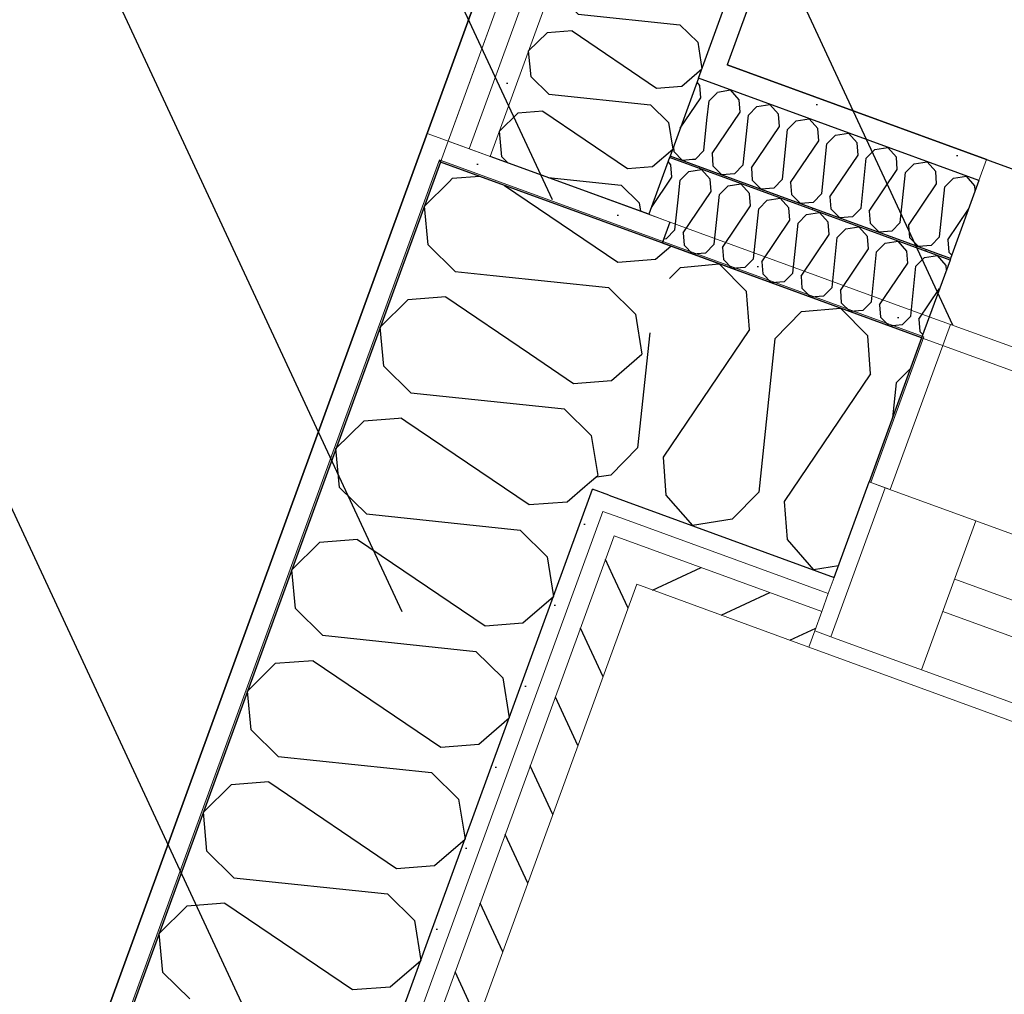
# Model space of a CAD drawing. Header units: millimetres. Extents: x 112481703 to 112588235, y 1264638581 to 1264713486.
# Tile 253 of 256: x 112576162 to 112576734, y 1264670491 to 1264671057. Entities that reach past the tile are written whole.
import ezdxf
from ezdxf.enums import TextEntityAlignment as Align

# ---------------------------------------------------------------- set-up
doc = ezdxf.new("R2010")
doc.units = ezdxf.units.MM
doc.header["$LTSCALE"] = 0.5
doc.header["$MEASUREMENT"] = 0
doc.linetypes.add('PLINE', pattern=[0])
for name, color, linetype, lineweight in [('234- Vinduer_ dører_ porter', 7, 'Continuous', 0), ('235- Utvendig kledning og overflate', 7, 'Continuous', 0), ('236- Innvendig kledning og overflate', 7, 'Continuous', 0), ('262- Taktekking', 7, 'Continuous', 0)]:
    doc.layers.add(name, color=color, linetype=linetype, lineweight=lineweight)
for name, color, linetype in [('862- M___Nettoareal', 7, 'Continuous'), ('862- M___Nettoareal (1-100)', 7, 'Continuous'), ('862- M___Nettoareal(Polylinje)', 7, 'Continuous'), ('LA_farge_dekke_asfalt2', 7, 'Continuous'), ('Yttervegger.A225', 7, 'Continuous'), ('Yttervegger.A225 (Skravur)', 7, 'Continuous')]:
    doc.layers.add(name, color=color, linetype=linetype)
doc.styles.add('GENERATED_STYLE_1', font='arial.ttf')
pattern_1 = [(114.95599, (112557650, 1264717795), (27.198964, 12.65766), [])]
pattern_2 = [(249.956, (112557650, 1264717795), (-81.357, 29.68231), [0, -50]), (249.956, (112557682.11, 1264717756.67), (-81.357, 29.68231), [0, -50])]
pattern_3 = [(249.95599, (112557650, 1264717795), (-65.76007, 23.99193), [])]

# ---------------------------------------------------------------- blocks, each defined once
blk = doc.blocks.new('Telefonsentral_6_3', base_point=(112578513.78, 1264671831.22))
at = {"layer": '862- M___Nettoareal(Polylinje)', "linetype": 'PLINE', "flags": 128}
blk.add_lwpolyline([(112576572.87, 1264671030.54), (112579644.84, 1264669909.76), (112580667.32, 1264672712.29), (112577596.28, 1264673832.72), (112577355.98, 1264673174.09), (112577355.04, 1264673174.43)], close=True, dxfattribs=at)
blk = doc.blocks.new('Sluse_10_10', base_point=(112575439.19, 1264670729.65))
at = {"layer": '862- M___Nettoareal(Polylinje)', "linetype": 'PLINE', "flags": 128}
blk.add_lwpolyline([(112574090.3, 1264670552.17), (112575986.29, 1264669860.43), (112576515.83, 1264671311.85), (112574619.83, 1264672003.59)], close=True, dxfattribs=at)
blk = doc.blocks.new('*X128', base_point=(112557650, 1264717795))
at = {"layer": 'Yttervegger.A225 (Skravur)', "linetype": 'PLINE'}
for p, q in [((112576413.27, 1264670964.59), (112576411.66, 1264670963)), ((112576429.3, 1264670965.83), (112576413.27, 1264670964.59)), ((112576443.65, 1264670960.59), (112576509.35, 1264670916.14)), ((112576531.31, 1264670917.84), (112576540.08, 1264670925.41)), ((112576509.35, 1264670916.14), (112576531.31, 1264670917.84)), ((112576437.06, 1264670908.41), (112576503.96, 1264670901.37)), ((112576503.96, 1264670901.37), (112576519.67, 1264670885.93)), ((112576519.67, 1264670885.93), (112576523.38, 1264670862.81)), ((112576458.15, 1264670863.09), (112576483.69, 1264670845.81)), ((112576505.65, 1264670847.51), (112576523.38, 1264670862.81)), ((112576483.69, 1264670845.81), (112576505.65, 1264670847.51)), ((112576472.8, 1264670831.61), (112576478.3, 1264670831.04)), ((112576478.3, 1264670831.04), (112576494.01, 1264670815.59)), ((112576494.01, 1264670815.59), (112576497.72, 1264670792.47)), ((112576492.94, 1264670788.35), (112576497.72, 1264670792.47))]:
    blk.add_line(p, q, dxfattribs=at)
blk = doc.blocks.new('*X130', base_point=(112557650, 1264717795))
at = {"layer": 'Yttervegger.A225 (Skravur)', "linetype": 'PLINE'}
for p, q in [((112576361.95, 1264670823.93), (112576345.85, 1264670808.03)), ((112576382.15, 1264670825.49), (112576361.95, 1264670823.93)), ((112576386.41, 1264670823.94), (112576458.03, 1264670775.48)), ((112576347.93, 1264670785.51), (112576345.85, 1264670808.03)), ((112576363.64, 1264670770.07), (112576347.93, 1264670785.51)), ((112576479.99, 1264670777.18), (112576490.27, 1264670786.04)), ((112576458.03, 1264670775.48), (112576479.99, 1264670777.18)), ((112576363.64, 1264670770.07), (112576452.64, 1264670760.7)), ((112576452.64, 1264670760.7), (112576468.35, 1264670745.26)), ((112576336.29, 1264670753.59), (112576320.19, 1264670737.7)), ((112576358.25, 1264670755.29), (112576336.29, 1264670753.59)), ((112576358.25, 1264670755.29), (112576432.37, 1264670705.15)), ((112576468.35, 1264670745.26), (112576472.06, 1264670722.14)), ((112576322.27, 1264670715.18), (112576320.19, 1264670737.7)), ((112576454.33, 1264670706.85), (112576472.06, 1264670722.14)), ((112576337.98, 1264670699.74), (112576322.27, 1264670715.18)), ((112576432.37, 1264670705.15), (112576454.33, 1264670706.85)), ((112576337.98, 1264670699.74), (112576426.98, 1264670690.37)), ((112576426.98, 1264670690.37), (112576442.69, 1264670674.93)), ((112576332.59, 1264670684.96), (112576310.63, 1264670683.26)), ((112576332.59, 1264670684.96), (112576406.71, 1264670634.81)), ((112576310.63, 1264670683.26), (112576294.53, 1264670667.37)), ((112576442.69, 1264670674.93), (112576446.4, 1264670651.81)), ((112576296.61, 1264670644.85), (112576294.53, 1264670667.37)), ((112576428.67, 1264670636.51), (112576446.4, 1264670651.81)), ((112576312.32, 1264670629.4), (112576296.61, 1264670644.85)), ((112576406.71, 1264670634.81), (112576428.67, 1264670636.51)), ((112576312.32, 1264670629.4), (112576401.32, 1264670620.04)), ((112576401.32, 1264670620.04), (112576417.03, 1264670604.6)), ((112576284.97, 1264670612.93), (112576268.87, 1264670597.04)), ((112576306.93, 1264670614.63), (112576284.97, 1264670612.93)), ((112576306.93, 1264670614.63), (112576381.05, 1264670564.48)), ((112576417.03, 1264670604.6), (112576420.74, 1264670581.48)), ((112576270.95, 1264670574.51), (112576268.87, 1264670597.04)), ((112576403.01, 1264670566.18), (112576420.74, 1264670581.48)), ((112576286.66, 1264670559.07), (112576270.95, 1264670574.51)), ((112576381.05, 1264670564.48), (112576403.01, 1264670566.18)), ((112576286.66, 1264670559.07), (112576375.66, 1264670549.71)), ((112576375.66, 1264670549.71), (112576391.37, 1264670534.26)), ((112576259.31, 1264670542.6), (112576243.21, 1264670526.7)), ((112576281.27, 1264670544.29), (112576259.31, 1264670542.6)), ((112576281.27, 1264670544.29), (112576355.39, 1264670494.15)), ((112576391.37, 1264670534.26), (112576395.08, 1264670511.14)), ((112576245.29, 1264670504.18), (112576243.21, 1264670526.7)), ((112576377.35, 1264670495.85), (112576395.08, 1264670511.14)), ((112576261, 1264670488.74), (112576245.29, 1264670504.18)), ((112576355.39, 1264670494.15), (112576377.35, 1264670495.85))]:
    blk.add_line(p, q, dxfattribs=at)
blk = doc.blocks.new('*X132', base_point=(112557650, 1264717795))
at = {"layer": 'Yttervegger.A225 (Skravur)', "linetype": 'PLINE'}
for p, q in [((112576411.66, 1264670963), (112576397.17, 1264670948.7)), ((112576399.26, 1264670926.18), (112576397.17, 1264670948.7)), ((112576414.96, 1264670910.73), (112576399.26, 1264670926.18)), ((112576414.96, 1264670910.73), (112576437.06, 1264670908.41)), ((112576409.57, 1264670895.96), (112576387.61, 1264670894.26)), ((112576409.57, 1264670895.96), (112576458.15, 1264670863.09)), ((112576387.61, 1264670894.26), (112576371.51, 1264670878.37)), ((112576373.6, 1264670855.84), (112576371.51, 1264670878.37)), ((112576389.3, 1264670840.4), (112576373.6, 1264670855.84)), ((112576389.3, 1264670840.4), (112576472.8, 1264670831.61)), ((112576383.91, 1264670825.62), (112576382.15, 1264670825.49)), ((112576383.91, 1264670825.62), (112576386.41, 1264670823.94)), ((112576490.27, 1264670786.04), (112576492.94, 1264670788.35))]:
    blk.add_line(p, q, dxfattribs=at)
blk = doc.blocks.new('*X135', base_point=(112557650, 1264717795))
at = {"layer": 'Yttervegger.A225 (Skravur)', "linetype": 'PLINE'}
for p, q in [((112576539.38, 1264670906.67), (112576545.68, 1264670913.07)), ((112576545.68, 1264670913.07), (112576568.2, 1264670915.15)), ((112576584.09, 1264670899.06), (112576568.2, 1264670915.15)), ((112576585.79, 1264670877.1), (112576584.09, 1264670899.06)), ((112576616.01, 1264670887.41), (112576638.53, 1264670889.49)), ((112576654.42, 1264670873.4), (112576638.53, 1264670889.49)), ((112576600.57, 1264670871.7), (112576616.01, 1264670887.41)), ((112576527.9, 1264670875.2), (112576520.87, 1264670808.37)), ((112576585.79, 1264670877.1), (112576535.64, 1264670802.98)), ((112576656.12, 1264670851.44), (112576654.42, 1264670873.4)), ((112576600.57, 1264670871.7), (112576591.2, 1264670782.71)), ((112576656.12, 1264670851.44), (112576605.98, 1264670777.32)), ((112576670.9, 1264670846.04), (112576679.24, 1264670854.53)), ((112576670.9, 1264670846.04), (112576668.77, 1264670825.83)), ((112576520.87, 1264670808.37), (112576505.42, 1264670792.66)), ((112576535.64, 1264670802.98), (112576537.34, 1264670781.01)), ((112576505.42, 1264670792.66), (112576497.31, 1264670791.36)), ((112576537.34, 1264670781.01), (112576552.64, 1264670763.29)), ((112576591.2, 1264670782.71), (112576575.76, 1264670767)), ((112576605.98, 1264670777.32), (112576607.68, 1264670755.35)), ((112576575.76, 1264670767), (112576552.64, 1264670763.29)), ((112576607.68, 1264670755.35), (112576622.97, 1264670737.63)), ((112576637.44, 1264670739.95), (112576622.97, 1264670737.63))]:
    blk.add_line(p, q, dxfattribs=at)
blk = doc.blocks.new('Vindu[7]', base_point=(112557650, 1264717795))
at = {"layer": '234- Vinduer_ dører_ porter', "linetype": 'PLINE'}
for p, q in [((112576690.17, 1264670884.49), (112576702.38, 1264670880.04)), ((112576667.42, 1264670784.21), (112576702.38, 1264670880.04)), ((112577983.77, 1264670412.54), (112576702.38, 1264670880.04)), ((112576634.99, 1264670733.24), (112576655.21, 1264670788.67)), ((112576634.99, 1264670733.24), (112576655.21, 1264670788.67)), ((112576655.21, 1264670788.67), (112576664.61, 1264670785.24)), ((112576664.61, 1264670785.24), (112576633.07, 1264670698.81)), ((112576664.61, 1264670785.24), (112576717.21, 1264670766.05)), ((112576717.21, 1264670766.05), (112576685.68, 1264670679.62)), ((112576717.21, 1264670766.05), (112577899.02, 1264670334.88)), ((112576631.56, 1264670723.85), (112576634.99, 1264670733.24)), ((112576631.56, 1264670723.85), (112576634.99, 1264670733.24)), ((112576704.88, 1264670732.23), (112577886.68, 1264670301.06)), ((112576627.79, 1264670713.52), (112576631.56, 1264670723.85)), ((112576627.79, 1264670713.52), (112576631.56, 1264670723.85)), ((112576623.68, 1264670702.24), (112576627.79, 1264670713.52)), ((112576623.68, 1264670702.24), (112576627.79, 1264670713.52)), ((112577879.82, 1264670282.27), (112576698.02, 1264670713.44)), ((112576620.25, 1264670692.85), (112576623.68, 1264670702.24)), ((112576633.07, 1264670698.81), (112576623.68, 1264670702.24)), ((112576685.68, 1264670679.62), (112576633.07, 1264670698.81)), ((112577926.06, 1264670216.44), (112576620.25, 1264670692.85)), ((112577867.48, 1264670248.45), (112576685.68, 1264670679.62))]:
    blk.add_line(p, q, dxfattribs=at)
blk = doc.blocks.new('*X433', base_point=(112557650, 1264717795))
at = {"layer": 'Yttervegger.A225 (Skravur)', "linetype": 'PLINE'}
for p, q in [((112576616.75, 1264671463.87), (112576610.58, 1264671457.78)), ((112576611.96, 1264671442.86), (112576610.58, 1264671457.78)), ((112576622.36, 1264671432.64), (112576611.96, 1264671442.86)), ((112576675.89, 1264671442.29), (112576684.86, 1264671436.22)), ((112576622.36, 1264671432.64), (112576681.29, 1264671426.44)), ((112576684.86, 1264671436.22), (112576691.19, 1264671436.71)), ((112576681.29, 1264671426.44), (112576691.69, 1264671416.21)), ((112576604.25, 1264671421.73), (112576593.59, 1264671411.21)), ((112576618.79, 1264671422.85), (112576604.25, 1264671421.73)), ((112576618.79, 1264671422.85), (112576667.87, 1264671389.65)), ((112576691.69, 1264671416.21), (112576694.15, 1264671400.9)), ((112576594.97, 1264671396.29), (112576593.59, 1264671411.21)), ((112576682.41, 1264671390.77), (112576694.15, 1264671400.9)), ((112576605.37, 1264671386.07), (112576594.97, 1264671396.29)), ((112576667.87, 1264671389.65), (112576682.41, 1264671390.77)), ((112576605.37, 1264671386.07), (112576664.3, 1264671379.86)), ((112576587.26, 1264671375.16), (112576576.6, 1264671364.63)), ((112576601.8, 1264671376.28), (112576587.26, 1264671375.16)), ((112576601.8, 1264671376.28), (112576650.88, 1264671343.08)), ((112576664.3, 1264671379.86), (112576674.7, 1264671369.64)), ((112576674.7, 1264671369.64), (112576677.16, 1264671354.33)), ((112576577.98, 1264671349.72), (112576576.6, 1264671364.63)), ((112576665.42, 1264671344.2), (112576677.16, 1264671354.33)), ((112576588.38, 1264671339.5), (112576577.98, 1264671349.72)), ((112576650.88, 1264671343.08), (112576665.42, 1264671344.2)), ((112576588.38, 1264671339.5), (112576647.31, 1264671333.29)), ((112576584.81, 1264671329.71), (112576570.27, 1264671328.59)), ((112576584.81, 1264671329.71), (112576633.89, 1264671296.51)), ((112576647.31, 1264671333.29), (112576657.71, 1264671323.07)), ((112576570.27, 1264671328.59), (112576559.61, 1264671318.06)), ((112576560.99, 1264671303.15), (112576559.61, 1264671318.06)), ((112576657.71, 1264671323.07), (112576660.17, 1264671307.76)), ((112576648.43, 1264671297.63), (112576660.17, 1264671307.76)), ((112576571.39, 1264671292.92), (112576560.99, 1264671303.15)), ((112576633.89, 1264671296.51), (112576648.43, 1264671297.63)), ((112576571.39, 1264671292.92), (112576630.32, 1264671286.72)), ((112576630.32, 1264671286.72), (112576640.72, 1264671276.5)), ((112576553.28, 1264671282.01), (112576542.62, 1264671271.49)), ((112576567.82, 1264671283.14), (112576553.28, 1264671282.01)), ((112576567.82, 1264671283.14), (112576616.9, 1264671249.93)), ((112576640.72, 1264671276.5), (112576643.18, 1264671261.19)), ((112576544, 1264671256.58), (112576542.62, 1264671271.49)), ((112576631.44, 1264671251.06), (112576643.18, 1264671261.19)), ((112576554.4, 1264671246.35), (112576544, 1264671256.58)), ((112576616.9, 1264671249.93), (112576631.44, 1264671251.06)), ((112576554.4, 1264671246.35), (112576613.33, 1264671240.15)), ((112576613.33, 1264671240.15), (112576623.73, 1264671229.92)), ((112576536.28, 1264671235.44), (112576525.63, 1264671224.92)), ((112576550.83, 1264671236.57), (112576536.28, 1264671235.44)), ((112576550.83, 1264671236.57), (112576599.91, 1264671203.36)), ((112576623.73, 1264671229.92), (112576626.19, 1264671214.62)), ((112576527, 1264671210.01), (112576525.63, 1264671224.92)), ((112576537.41, 1264671199.78), (112576527, 1264671210.01)), ((112576614.45, 1264671204.49), (112576626.19, 1264671214.62)), ((112576599.91, 1264671203.36), (112576614.45, 1264671204.49)), ((112576537.41, 1264671199.78), (112576596.34, 1264671193.58)), ((112576596.34, 1264671193.58), (112576606.74, 1264671183.35)), ((112576519.29, 1264671188.87), (112576508.63, 1264671178.35)), ((112576533.84, 1264671190), (112576519.29, 1264671188.87)), ((112576533.84, 1264671190), (112576582.91, 1264671156.79)), ((112576606.74, 1264671183.35), (112576609.19, 1264671168.05)), ((112576510.01, 1264671163.43), (112576508.63, 1264671178.35)), ((112576520.41, 1264671153.21), (112576510.01, 1264671163.43)), ((112576597.46, 1264671157.92), (112576609.19, 1264671168.05)), ((112576582.91, 1264671156.79), (112576597.46, 1264671157.92)), ((112576520.41, 1264671153.21), (112576579.34, 1264671147.01)), ((112576579.34, 1264671147.01), (112576589.75, 1264671136.78)), ((112576502.3, 1264671142.3), (112576491.64, 1264671131.78)), ((112576516.84, 1264671143.42), (112576502.3, 1264671142.3)), ((112576516.84, 1264671143.42), (112576565.92, 1264671110.22)), ((112576589.75, 1264671136.78), (112576592.2, 1264671121.47)), ((112576493.02, 1264671116.86), (112576491.64, 1264671131.78)), ((112576580.47, 1264671111.35), (112576592.2, 1264671121.47)), ((112576503.42, 1264671106.64), (112576493.02, 1264671116.86)), ((112576503.42, 1264671106.64), (112576562.35, 1264671100.44)), ((112576565.92, 1264671110.22), (112576580.47, 1264671111.35)), ((112576485.31, 1264671095.73), (112576474.65, 1264671085.21)), ((112576499.85, 1264671096.85), (112576485.31, 1264671095.73)), ((112576499.85, 1264671096.85), (112576548.93, 1264671063.65)), ((112576562.35, 1264671100.44), (112576572.75, 1264671090.21)), ((112576572.75, 1264671090.21), (112576575.21, 1264671074.9)), ((112576476.03, 1264671070.29), (112576474.65, 1264671085.21)), ((112576563.47, 1264671064.77), (112576575.21, 1264671074.9)), ((112576486.43, 1264671060.07), (112576476.03, 1264671070.29)), ((112576548.93, 1264671063.65), (112576563.47, 1264671064.77)), ((112576486.43, 1264671060.07), (112576545.36, 1264671053.86)), ((112576468.32, 1264671049.16), (112576457.66, 1264671038.63)), ((112576482.86, 1264671050.28), (112576468.32, 1264671049.16)), ((112576482.86, 1264671050.28), (112576531.94, 1264671017.08)), ((112576545.36, 1264671053.86), (112576555.76, 1264671043.64)), ((112576555.76, 1264671043.64), (112576558.22, 1264671028.33)), ((112576459.04, 1264671023.72), (112576457.66, 1264671038.63)), ((112576546.48, 1264671018.2), (112576558.22, 1264671028.33)), ((112576469.44, 1264671013.49), (112576459.04, 1264671023.72)), ((112576531.94, 1264671017.08), (112576546.48, 1264671018.2)), ((112576469.44, 1264671013.49), (112576528.37, 1264671007.29)), ((112576465.87, 1264671003.71), (112576451.33, 1264671002.58)), ((112576465.87, 1264671003.71), (112576514.95, 1264670970.51)), ((112576528.37, 1264671007.29), (112576538.77, 1264670997.07)), ((112576451.33, 1264671002.58), (112576440.67, 1264670992.06)), ((112576442.05, 1264670977.15), (112576440.67, 1264670992.06)), ((112576538.77, 1264670997.07), (112576541.23, 1264670981.76)), ((112576529.49, 1264670971.63), (112576541.23, 1264670981.76)), ((112576445.5, 1264670973.76), (112576442.05, 1264670977.15)), ((112576514.95, 1264670970.51), (112576529.49, 1264670971.63)), ((112576469.01, 1264670965.18), (112576511.38, 1264670960.72)), ((112576511.38, 1264670960.72), (112576521.78, 1264670950.5)), ((112576521.78, 1264670950.5), (112576522.56, 1264670945.64))]:
    blk.add_line(p, q, dxfattribs=at)
blk = doc.blocks.new('*X488', base_point=(112557650, 1264717795))
at = {"layer": 'Yttervegger.A225 (Skravur)', "linetype": 'PLINE'}
for p, q in [((112576540.19, 1264670972.53), (112576538.55, 1264670974.42)), ((112576540.74, 1264670965.41), (112576540.19, 1264670972.53)), ((112576528.85, 1264670947.84), (112576540.74, 1264670965.41)), ((112576544.34, 1264670952.36), (112576545.53, 1264670963.66)), ((112576545.53, 1264670963.66), (112576550.19, 1264670968.4))]:
    blk.add_line(p, q, dxfattribs=at)
blk = doc.blocks.new('*X489', base_point=(112557650, 1264717795))
at = {"layer": 'Yttervegger.A225 (Skravur)', "linetype": 'PLINE'}
for p, q in [((112576556.98, 1264671018.56), (112576555.35, 1264671020.46)), ((112576557.53, 1264671011.44), (112576556.98, 1264671018.56)), ((112576545.65, 1264670993.87), (112576557.53, 1264671011.44)), ((112576561.14, 1264670998.4), (112576562.33, 1264671009.69)), ((112576562.33, 1264671009.69), (112576566.99, 1264671014.43)), ((112576541.62, 1264670982.84), (112576541.82, 1264670980.28)), ((112576541.82, 1264670980.28), (112576546.98, 1264670975.06)), ((112576552.82, 1264670975.6), (112576546.98, 1264670975.06))]:
    blk.add_line(p, q, dxfattribs=at)
blk = doc.blocks.new('*X492', base_point=(112557650, 1264717795))
at = {"layer": 'Yttervegger.A225 (Skravur)', "linetype": 'PLINE'}
for p, q in [((112576566.99, 1264671014.43), (112576567.33, 1264671014.78)), ((112576567.33, 1264671014.78), (112576574.83, 1264671015.99)), ((112576579.79, 1264671010.24), (112576574.83, 1264671015.99)), ((112576580.34, 1264671003.12), (112576579.79, 1264671010.24)), ((112576585.14, 1264671001.37), (112576590.14, 1264671006.46)), ((112576590.14, 1264671006.46), (112576597.64, 1264671007.67)), ((112576602.6, 1264671001.92), (112576597.64, 1264671007.67)), ((112576559.29, 1264670980.83), (112576561.14, 1264670998.4)), ((112576564.08, 1264670979.08), (112576580.34, 1264671003.12)), ((112576582.1, 1264670972.5), (112576585.14, 1264671001.37)), ((112576603.15, 1264670994.79), (112576602.6, 1264671001.92)), ((112576607.95, 1264670993.05), (112576612.96, 1264670998.14)), ((112576612.96, 1264670998.14), (112576620.45, 1264670999.34)), ((112576625.41, 1264670993.59), (112576620.45, 1264670999.34)), ((112576586.89, 1264670970.76), (112576603.15, 1264670994.79)), ((112576604.91, 1264670964.18), (112576607.95, 1264670993.05)), ((112576625.97, 1264670986.47), (112576625.41, 1264670993.59)), ((112576609.7, 1264670962.43), (112576625.97, 1264670986.47)), ((112576630.76, 1264670984.72), (112576635.77, 1264670989.82)), ((112576635.77, 1264670989.82), (112576643.26, 1264670991.02)), ((112576648.22, 1264670985.27), (112576643.26, 1264670991.02)), ((112576559.29, 1264670980.83), (112576554.28, 1264670975.73)), ((112576627.72, 1264670955.86), (112576630.76, 1264670984.72)), ((112576648.78, 1264670978.15), (112576648.22, 1264670985.27)), ((112576653.57, 1264670976.4), (112576658.58, 1264670981.5)), ((112576658.58, 1264670981.5), (112576666.07, 1264670982.7)), ((112576671.04, 1264670976.95), (112576666.07, 1264670982.7)), ((112576554.28, 1264670975.73), (112576552.82, 1264670975.6)), ((112576564.08, 1264670979.08), (112576564.63, 1264670971.95)), ((112576632.51, 1264670954.11), (112576648.78, 1264670978.15)), ((112576650.53, 1264670947.54), (112576653.57, 1264670976.4)), ((112576671.59, 1264670969.83), (112576671.04, 1264670976.95)), ((112576564.63, 1264670971.95), (112576569.79, 1264670966.73)), ((112576582.1, 1264670972.5), (112576577.09, 1264670967.41)), ((112576586.89, 1264670970.76), (112576587.44, 1264670963.63)), ((112576655.32, 1264670945.79), (112576671.59, 1264670969.83)), ((112576676.38, 1264670968.08), (112576681.39, 1264670973.17)), ((112576681.39, 1264670973.17), (112576688.88, 1264670974.38)), ((112576693.85, 1264670968.63), (112576688.88, 1264670974.38)), ((112576577.09, 1264670967.41), (112576569.79, 1264670966.73)), ((112576587.44, 1264670963.63), (112576592.6, 1264670958.41)), ((112576604.91, 1264670964.18), (112576599.9, 1264670959.09)), ((112576673.34, 1264670939.21), (112576676.38, 1264670968.08)), ((112576694.4, 1264670961.51), (112576693.85, 1264670968.63)), ((112576699.19, 1264670959.76), (112576704.2, 1264670964.85)), ((112576704.2, 1264670964.85), (112576711.7, 1264670966.05)), ((112576716.66, 1264670960.31), (112576711.7, 1264670966.05)), ((112576599.9, 1264670959.09), (112576592.6, 1264670958.41)), ((112576609.7, 1264670962.43), (112576610.25, 1264670955.31)), ((112576678.13, 1264670937.47), (112576694.4, 1264670961.51)), ((112576696.15, 1264670930.89), (112576699.19, 1264670959.76)), ((112576716.86, 1264670957.65), (112576716.66, 1264670960.31)), ((112576610.25, 1264670955.31), (112576615.41, 1264670950.09)), ((112576627.72, 1264670955.86), (112576622.71, 1264670950.77)), ((112576632.51, 1264670954.11), (112576633.06, 1264670946.99)), ((112576622.71, 1264670950.77), (112576615.41, 1264670950.09)), ((112576633.06, 1264670946.99), (112576638.22, 1264670941.77)), ((112576650.53, 1264670947.54), (112576645.52, 1264670942.44)), ((112576700.94, 1264670929.14), (112576712.92, 1264670946.85)), ((112576645.52, 1264670942.44), (112576638.22, 1264670941.77)), ((112576655.32, 1264670945.79), (112576655.87, 1264670938.67)), ((112576655.87, 1264670938.67), (112576661.03, 1264670933.45)), ((112576673.34, 1264670939.21), (112576668.33, 1264670934.12)), ((112576678.13, 1264670937.47), (112576678.68, 1264670930.34)), ((112576668.33, 1264670934.12), (112576661.03, 1264670933.45)), ((112576678.68, 1264670930.34), (112576683.84, 1264670925.12)), ((112576696.15, 1264670930.89), (112576691.14, 1264670925.8)), ((112576700.94, 1264670929.14), (112576701.5, 1264670922.02)), ((112576691.14, 1264670925.8), (112576683.84, 1264670925.12)), ((112576701.5, 1264670922.02), (112576703.23, 1264670920.27))]:
    blk.add_line(p, q, dxfattribs=at)
blk = doc.blocks.new('*X493', base_point=(112557650, 1264717795))
at = {"layer": 'Yttervegger.A225 (Skravur)', "linetype": 'PLINE'}
for p, q in [((112576550.54, 1264670968.75), (112576558.04, 1264670969.96)), ((112576563, 1264670964.21), (112576558.04, 1264670969.96)), ((112576550.19, 1264670968.4), (112576550.54, 1264670968.75)), ((112576563.55, 1264670957.08), (112576563, 1264670964.21)), ((112576568.34, 1264670955.34), (112576573.35, 1264670960.43)), ((112576573.35, 1264670960.43), (112576580.85, 1264670961.63)), ((112576585.81, 1264670955.88), (112576580.85, 1264670961.63)), ((112576542.49, 1264670934.79), (112576544.34, 1264670952.36)), ((112576547.29, 1264670933.05), (112576563.55, 1264670957.08)), ((112576565.3, 1264670926.47), (112576568.34, 1264670955.34)), ((112576586.36, 1264670948.76), (112576585.81, 1264670955.88)), ((112576591.15, 1264670947.01), (112576596.16, 1264670952.11)), ((112576596.16, 1264670952.11), (112576603.66, 1264670953.31)), ((112576608.62, 1264670947.56), (112576603.66, 1264670953.31)), ((112576570.1, 1264670924.72), (112576586.36, 1264670948.76)), ((112576588.12, 1264670918.15), (112576591.15, 1264670947.01)), ((112576609.17, 1264670940.44), (112576608.62, 1264670947.56)), ((112576613.96, 1264670938.69), (112576618.97, 1264670943.79)), ((112576618.97, 1264670943.79), (112576626.47, 1264670944.99)), ((112576631.43, 1264670939.24), (112576626.47, 1264670944.99)), ((112576542.49, 1264670934.79), (112576537.49, 1264670929.7)), ((112576592.91, 1264670916.4), (112576609.17, 1264670940.44)), ((112576610.93, 1264670909.83), (112576613.96, 1264670938.69)), ((112576631.98, 1264670932.12), (112576631.43, 1264670939.24)), ((112576636.77, 1264670930.37), (112576641.78, 1264670935.46)), ((112576641.78, 1264670935.46), (112576649.28, 1264670936.67)), ((112576654.24, 1264670930.92), (112576649.28, 1264670936.67)), ((112576537.49, 1264670929.7), (112576536.03, 1264670929.56)), ((112576547.29, 1264670933.05), (112576547.84, 1264670925.92)), ((112576615.72, 1264670908.08), (112576631.98, 1264670932.12)), ((112576633.74, 1264670901.5), (112576636.77, 1264670930.37)), ((112576654.79, 1264670923.8), (112576654.24, 1264670930.92)), ((112576547.84, 1264670925.92), (112576552.99, 1264670920.7)), ((112576565.3, 1264670926.47), (112576560.3, 1264670921.38)), ((112576570.1, 1264670924.72), (112576570.65, 1264670917.6)), ((112576638.53, 1264670899.76), (112576654.79, 1264670923.8)), ((112576659.58, 1264670922.05), (112576664.59, 1264670927.14)), ((112576664.59, 1264670927.14), (112576672.09, 1264670928.34)), ((112576677.05, 1264670922.6), (112576672.09, 1264670928.34)), ((112576560.3, 1264670921.38), (112576552.99, 1264670920.7)), ((112576588.12, 1264670918.15), (112576583.11, 1264670913.06)), ((112576656.55, 1264670893.18), (112576659.58, 1264670922.05)), ((112576677.6, 1264670915.47), (112576677.05, 1264670922.6)), ((112576682.39, 1264670913.72), (112576687.4, 1264670918.82)), ((112576687.4, 1264670918.82), (112576694.9, 1264670920.02)), ((112576699.86, 1264670914.27), (112576694.9, 1264670920.02)), ((112576570.65, 1264670917.6), (112576575.8, 1264670912.38)), ((112576583.11, 1264670913.06), (112576575.8, 1264670912.38)), ((112576592.91, 1264670916.4), (112576593.46, 1264670909.28)), ((112576661.34, 1264670891.43), (112576677.6, 1264670915.47)), ((112576679.36, 1264670884.86), (112576682.39, 1264670913.72)), ((112576700.07, 1264670911.61), (112576699.86, 1264670914.27)), ((112576593.46, 1264670909.28), (112576598.61, 1264670904.06)), ((112576610.93, 1264670909.83), (112576605.92, 1264670904.73)), ((112576615.72, 1264670908.08), (112576616.27, 1264670900.96)), ((112576605.92, 1264670904.73), (112576598.61, 1264670904.06)), ((112576616.27, 1264670900.96), (112576621.42, 1264670895.74)), ((112576633.74, 1264670901.5), (112576628.73, 1264670896.41)), ((112576684.15, 1264670883.11), (112576696.13, 1264670900.82)), ((112576628.73, 1264670896.41), (112576621.42, 1264670895.74)), ((112576638.53, 1264670899.76), (112576639.08, 1264670892.63)), ((112576639.08, 1264670892.63), (112576644.23, 1264670887.41)), ((112576656.55, 1264670893.18), (112576651.54, 1264670888.09)), ((112576661.34, 1264670891.43), (112576661.89, 1264670884.31)), ((112576651.54, 1264670888.09), (112576644.23, 1264670887.41)), ((112576661.89, 1264670884.31), (112576667.04, 1264670879.09)), ((112576679.36, 1264670884.86), (112576674.35, 1264670879.77)), ((112576674.35, 1264670879.77), (112576667.04, 1264670879.09)), ((112576684.15, 1264670883.11), (112576684.7, 1264670875.99)), ((112576684.7, 1264670875.99), (112576686.43, 1264670874.24))]:
    blk.add_line(p, q, dxfattribs=at)
blk = doc.blocks.new('Simple Window Opening[36]', base_point=(112557650, 1264717795))
at = {"layer": '234- Vinduer_ dører_ porter', "linetype": 'PLINE'}
for p, q in [((112576723.42, 1264670975.62), (112576718.96, 1264670963.4)), ((112578029.23, 1264670499.2), (112576723.42, 1264670975.62)), ((112576718.96, 1264670963.4), (112576702.51, 1264670918.31)), ((112576702.51, 1264670918.31), (112576702.17, 1264670917.37)), ((112576702.17, 1264670917.37), (112576685.72, 1264670872.28)), ((112577991.52, 1264670395.87), (112576685.72, 1264670872.28))]:
    blk.add_line(p, q, dxfattribs=at)
blk = doc.blocks.new('Label_72', base_point=(112577546.11, 1264672130.83))
at = {"layer": '862- M___Nettoareal (1-100)', "char_height": 200, "attachment_point": 1, "rotation": 249.956, "style": 'GENERATED_STYLE_1'}
for s, insert in [('\\A1;{\\pql;\\pt0,241000;\\fArial|b0|i0|c0|p0;\\W1.000000;9,8\\fArial|b0|i0|c0|p0;\\W1.000000;\\A1{\\H.66x;\\S^  ;}\\fArial|b0|i0|c0|p0;\\W1.000000; m\\fArial|b0|i0|c0|p0;\\W1.000000;\\A1{\\H.66x;\\S2^  ;}\\fArial|b0|i0|c0|p0;\\W1.000000;\\fArial|b0|i0|c0|p0;\\W1.000000;\\fArial|b0|i0|c0|p0;\\W1.000000;\\fArial|b0|i0|c0|p0;\\W1.000000;\\fArial|b0|i0|c0|p0;\\W1.000000;\\fArial|b0|i0|c0|p0;\\W1.000000;\\fArial|b0|i0|c0|p0;\\W1.000000;\\A1{\\H.66x;\\S^  ;}\\fArial|b0|i0|c0|p0;\\W1.000000;\\fArial|b0|i0|c0|p0;\\W1.000000;\\A1{\\H.66x;\\S^  ;}\\fArial|b0|i0|c0|p0;\\W1.000000;\\fArial|b0|i0|c0|p0;\\W1.000000;\\fArial|b0|i0|c0|p0;\\W1.000000;\\fArial|b0|i0|c0|p0;\\W1.000000;\\fArial|b0|i0|c0|p0;\\W1.000000;\\fArial|b0|i0|c0|p0;\\W1.000000;\\fArial|b0|i0|c0|p0;\\W1.000000;\\A1{\\H.66x;\\S^  ;}\\fArial|b0|i0|c0|p0;\\W1.000000;\\fArial|b0|i0|c0|p0;\\W1.000000;\\A1{\\H.66x;\\S^  ;}\\fArial|b0|i0|c0|p0;\\W1.000000;\\fArial|b0|i0|c0|p0;\\W1.000000;\\fArial|b0|i0|c0|p0;\\W1.000000;\\fArial|b0|i0|c0|p0;\\W1.000000;\\fArial|b0|i0|c0|p0;\\W1.000000;\\fArial|b0|i0|c0|p0;\\W1.000000;\\fArial|b0|i0|c0|p0;\\W1.000000;\\A1{\\H.66x;\\S^  ;}\\fArial|b0|i0|c0|p0;\\W1.000000;\\fArial|b0|i0|c0|p0;\\W1.000000;\\A1{\\H.66x;\\S^  ;}\\fArial|b0|i0|c0|p0;\\W1.000000;\\fArial|b0|i0|c0|p0;\\W1.000000;\\fArial|b0|i0|c0|p0;\\W1.000000;\\fArial|b0|i0|c0|p0;\\W1.000000;\\fArial|b0|i0|c0|p0;\\W1.000000;\\fArial|b0|i0|c0|p0;\\W1.000000;\\fArial|b0|i0|c0|p0;\\W1.000000;\\A1{\\H.66x;\\S^  ;}\\fArial|b0|i0|c0|p0;\\W1.000000;\\fArial|b0|i0|c0|p0;\\W1.000000;\\A1{\\H.66x;\\S^  ;}\\fArial|b0|i0|c0|p0;\\W1.000000;\\fArial|b0|i0|c0|p0;\\W1.000000;\\fArial|b0|i0|c0|p0;\\W1.000000;\\fArial|b0|i0|c0|p0;\\W1.000000;\\fArial|b0|i0|c0|p0;\\W1.000000;\\fArial|b0|i0|c0|p0;\\W1.000000;\\fArial|b0|i0|c0|p0;\\W1.000000;\\fArial|b0|i0|c0|p0;\\W1.000000;}', (112577642.08, 1264672994.09)), ('\\A1;{\\pql;\\pt0,241000;\\fArial|b0|i0|c0|p0;\\W1.000000;Telefonsentral\\fArial|b0|i0|c0|p0;\\W1.000000;\\A1{\\H.66x;\\S^  ;}\\fArial|b0|i0|c0|p0;\\W1.000000;\\fArial|b0|i0|c0|p0;\\W1.000000;\\A1{\\H.66x;\\S^  ;}\\fArial|b0|i0|c0|p0;\\W1.000000;\\fArial|b0|i0|c0|p0;\\W1.000000;\\fArial|b0|i0|c0|p0;\\W1.000000;\\fArial|b0|i0|c0|p0;\\W1.000000;\\fArial|b0|i0|c0|p0;\\W1.000000;\\fArial|b0|i0|c0|p0;\\W1.000000;\\fArial|b0|i0|c0|p0;\\W1.000000;\\A1{\\H.66x;\\S^  ;}\\fArial|b0|i0|c0|p0;\\W1.000000;\\fArial|b0|i0|c0|p0;\\W1.000000;\\A1{\\H.66x;\\S^  ;}\\fArial|b0|i0|c0|p0;\\W1.000000;\\fArial|b0|i0|c0|p0;\\W1.000000;\\fArial|b0|i0|c0|p0;\\W1.000000;\\fArial|b0|i0|c0|p0;\\W1.000000;\\fArial|b0|i0|c0|p0;\\W1.000000;\\fArial|b0|i0|c0|p0;\\W1.000000;\\fArial|b0|i0|c0|p0;\\W1.000000;\\A1{\\H.66x;\\S^  ;}\\fArial|b0|i0|c0|p0;\\W1.000000;\\fArial|b0|i0|c0|p0;\\W1.000000;\\A1{\\H.66x;\\S^  ;}\\fArial|b0|i0|c0|p0;\\W1.000000;\\fArial|b0|i0|c0|p0;\\W1.000000;\\fArial|b0|i0|c0|p0;\\W1.000000;\\fArial|b0|i0|c0|p0;\\W1.000000;\\fArial|b0|i0|c0|p0;\\W1.000000;\\fArial|b0|i0|c0|p0;\\W1.000000;\\fArial|b0|i0|c0|p0;\\W1.000000;\\A1{\\H.66x;\\S^  ;}\\fArial|b0|i0|c0|p0;\\W1.000000;\\fArial|b0|i0|c0|p0;\\W1.000000;\\A1{\\H.66x;\\S^  ;}\\fArial|b0|i0|c0|p0;\\W1.000000;\\fArial|b0|i0|c0|p0;\\W1.000000;\\fArial|b0|i0|c0|p0;\\W1.000000;\\fArial|b0|i0|c0|p0;\\W1.000000;\\fArial|b0|i0|c0|p0;\\W1.000000;\\fArial|b0|i0|c0|p0;\\W1.000000;\\fArial|b0|i0|c0|p0;\\W1.000000;\\A1{\\H.66x;\\S^  ;}\\fArial|b0|i0|c0|p0;\\W1.000000;\\fArial|b0|i0|c0|p0;\\W1.000000;\\A1{\\H.66x;\\S^  ;}\\fArial|b0|i0|c0|p0;\\W1.000000;\\fArial|b0|i0|c0|p0;\\W1.000000;\\fArial|b0|i0|c0|p0;\\W1.000000;\\fArial|b0|i0|c0|p0;\\W1.000000;\\fArial|b0|i0|c0|p0;\\W1.000000;\\fArial|b0|i0|c0|p0;\\W1.000000;\\fArial|b0|i0|c0|p0;\\W1.000000;\\fArial|b0|i0|c0|p0;\\W1.000000;}', (112577940.02, 1264672885.39))]:
    blk.add_mtext(s, dxfattribs=dict(at, insert=insert))
at = {"layer": '862- M___Nettoareal (1-100)', "style": 'GENERATED_STYLE_1'}
for tag, p in [('DUMMY_108', (112577694.57, 1264672996.24)), ('DUMMY_107', (112577989.82, 1264672888.51)), ('DUMMY_106', (112578285.07, 1264672780.79))]:
    blk.add_attdef(tag, text='', height=200, rotation=249.956, dxfattribs=at).set_placement(p, align=Align.TOP_LEFT)

msp = doc.modelspace()

# ---------------------------------------------------------------- hatches: boundary and pattern name
at = {"layer": '262- Taktekking', "linetype": 'Continuous'}
h = msp.add_hatch(dxfattribs=at)
h.set_pattern_fill('Membran', color=256, style=0, pattern_type=2)
h.set_pattern_definition(pattern_3)
h.paths.add_polyline_path([(112576539.75, 1264670977.69), (112576539.4, 1264670976.75), (112576551.62, 1264670972.3), (112576551.96, 1264670973.24)])
h = msp.add_hatch(dxfattribs=at)
h.set_pattern_fill('Membran', color=256, style=0, pattern_type=2)
h.set_pattern_definition(pattern_3)
h.paths.add_polyline_path([(112576551.96, 1264670973.24), (112576551.62, 1264670972.3), (112576702.17, 1264670917.37), (112576702.51, 1264670918.31)])
at = {"layer": 'LA_farge_dekke_asfalt2', "linetype": 'Continuous'}
h = msp.add_hatch(dxfattribs=at)
h.set_pattern_fill('Murverk', color=256, style=0, pattern_type=2)
h.set_pattern_definition([(294.956, (112557650, 1264717795), (163.1938, 75.94596), [])])
h.paths.add_polyline_path([(112562670.28, 1264672618.44), (112565507.41, 1264680394.81), (112573384.41, 1264677520.97), (112579262.36, 1264693631.99), (112587341.37, 1264690684.44), (112579714.93, 1264669780.94), (112576475.27, 1264670962.9), (112575386.63, 1264667979.01)])
at = {"layer": 'Yttervegger.A225 (Skravur)', "linetype": 'Continuous'}
h = msp.add_hatch(dxfattribs=at)
h.set_pattern_fill('Prikker_tett', color=256, style=0, pattern_type=2)
h.set_pattern_definition(pattern_2)
h.paths.add_polyline_path([(112576601.05, 1264671469.59), (112576588.84, 1264671474.05), (112576410.92, 1264670986.37), (112576423.13, 1264670981.92)])
h = msp.add_hatch(dxfattribs=at)
h.set_pattern_fill('Prikker_tett', color=256, style=0, pattern_type=2)
h.set_pattern_definition(pattern_2)
h.paths.add_polyline_path([(112576601.05, 1264671469.59), (112576423.13, 1264670981.92), (112576435.34, 1264670977.46), (112576613.27, 1264671465.14)])
h = msp.add_hatch(dxfattribs=at)
h.set_pattern_fill('Prikker_tett', color=256, style=0, pattern_type=2)
h.set_pattern_definition(pattern_2)
h.paths.add_polyline_path([(112576717.54, 1264671427.09), (112576705.33, 1264671431.55), (112576560.65, 1264671035), (112576572.87, 1264671030.54)])
h = msp.add_hatch(dxfattribs=at)
h.set_pattern_fill('Prikker_tett', color=256, style=0, pattern_type=2)
h.set_pattern_definition(pattern_2)
h.paths.add_polyline_path([(112575998.5, 1264669855.98), (112576528.04, 1264671307.39), (112576515.83, 1264671311.85), (112575986.29, 1264669860.43)])
h = msp.add_hatch(dxfattribs=at)
h.set_pattern_fill('Prikker_tett', color=256, style=0, pattern_type=2)
h.set_pattern_definition(pattern_2)
h.paths.add_polyline_path([(112576560.65, 1264671035), (112576556.2, 1264671022.79), (112576568.41, 1264671018.33), (112576572.87, 1264671030.54)])
h = msp.add_hatch(dxfattribs=at)
h.set_pattern_fill('Prikker_tett', color=256, style=0, pattern_type=2)
h.set_pattern_definition(pattern_2)
h.paths.add_polyline_path([(112576572.87, 1264671030.54), (112576568.41, 1264671018.33), (112576718.96, 1264670963.4), (112576723.42, 1264670975.62)])
h = msp.add_hatch(dxfattribs=at)
h.set_pattern_fill('Prikker_tett', color=256, style=0, pattern_type=2)
h.set_pattern_definition(pattern_2)
h.paths.add_polyline_path([(112576405.87, 1264670975.44), (112576398.71, 1264670990.83), (112576394.59, 1264670979.56)])
h = msp.add_hatch(dxfattribs=at)
h.set_pattern_fill('Prikker_tett', color=256, style=0, pattern_type=2)
h.set_pattern_definition(pattern_2)
h.paths.add_polyline_path([(112576405.87, 1264670975.44), (112576409.98, 1264670986.72), (112576398.71, 1264670990.83)])
h = msp.add_hatch(dxfattribs=at)
h.set_pattern_fill('Prikker_tett', color=256, style=0, pattern_type=2)
h.set_pattern_definition(pattern_2)
h.paths.add_polyline_path([(112576409.98, 1264670986.72), (112576405.87, 1264670975.44), (112576686.06, 1264670873.22), (112576690.17, 1264670884.49)])
h = msp.add_hatch(dxfattribs=at)
h.set_pattern_fill('Prikker_tett', color=256, style=0, pattern_type=2)
h.set_pattern_definition(pattern_2)
h.paths.add_polyline_path([(112575944.1, 1264669709.77), (112576405.87, 1264670975.44), (112576394.59, 1264670979.56), (112575932.82, 1264669713.88)])
for points in [[(112576406.46, 1264670974.16), (112576405.87, 1264670975.44), (112576405.52, 1264670974.5)], [(112576406.46, 1264670974.16), (112576406.81, 1264670975.1), (112576405.87, 1264670975.44)], [(112576686.06, 1264670873.22), (112576406.81, 1264670975.1), (112576406.46, 1264670974.16), (112576685.72, 1264670872.28)], [(112576405.52, 1264670974.5), (112575944.1, 1264669709.77), (112575945.04, 1264669709.42), (112576406.46, 1264670974.16)], [(112576687, 1264670872.88), (112576686.06, 1264670873.22), (112576685.72, 1264670872.28), (112576655.21, 1264670788.67), (112576656.15, 1264670788.33)]]:
    msp.add_hatch(color=256, dxfattribs=at).paths.add_polyline_path(points)
h = msp.add_hatch(dxfattribs=at)
h.set_pattern_fill('Prikker_tett', color=256, style=0, pattern_type=2)
h.set_pattern_definition(pattern_2)
h.paths.add_polyline_path([(112576702.38, 1264670880.04), (112576690.17, 1264670884.49), (112576686.06, 1264670873.22), (112576687, 1264670872.88), (112576656.15, 1264670788.33), (112576667.42, 1264670784.21)])
h = msp.add_hatch(dxfattribs=at)
h.set_pattern_fill('Prikker_tett', color=256, style=0, pattern_type=2)
h.set_pattern_definition(pattern_2)
h.paths.add_polyline_path([(112576500.74, 1264670771.58), (112576494.77, 1264670784.4), (112576491.35, 1264670775.01)])
h = msp.add_hatch(dxfattribs=at)
h.set_pattern_fill('Prikker_tett', color=256, style=0, pattern_type=2)
h.set_pattern_definition(pattern_2)
h.paths.add_polyline_path([(112576500.74, 1264670771.58), (112576504.17, 1264670780.97), (112576494.77, 1264670784.4)])
h = msp.add_hatch(dxfattribs=at)
h.set_pattern_fill('Prikker_tett', color=256, style=0, pattern_type=2)
h.set_pattern_definition(pattern_2)
h.paths.add_polyline_path([(112576504.17, 1264670780.97), (112576500.74, 1264670771.58), (112576631.56, 1264670723.85), (112576634.99, 1264670733.24)])
h = msp.add_hatch(dxfattribs=at)
h.set_pattern_fill('Prikker_tett', color=256, style=0, pattern_type=2)
h.set_pattern_definition(pattern_2)
h.paths.add_polyline_path([(112576491.35, 1264670775.01), (112576084.07, 1264669658.7), (112576093.47, 1264669655.27), (112576500.74, 1264670771.58)])
h = msp.add_hatch(dxfattribs=at)
h.set_pattern_fill('Skrålinjer_1', color=256, style=0, pattern_type=2)
h.set_pattern_definition(pattern_1)
h.paths.add_polyline_path([(112576520.43, 1264670729.27), (112576507.3, 1264670757.47), (112576499.76, 1264670736.81)])
h = msp.add_hatch(dxfattribs=at)
h.set_pattern_fill('Skrålinjer_1', color=256, style=0, pattern_type=2)
h.set_pattern_definition(pattern_1)
h.paths.add_polyline_path([(112576520.43, 1264670729.27), (112576527.97, 1264670749.93), (112576507.3, 1264670757.47)])
h = msp.add_hatch(dxfattribs=at)
h.set_pattern_fill('Skrålinjer_1', color=256, style=0, pattern_type=2)
h.set_pattern_definition([(24.95599, (112557650, 1264717795), (-12.65766, 27.198964), [])])
h.paths.add_polyline_path([(112576527.97, 1264670749.93), (112576520.43, 1264670729.27), (112576620.25, 1264670692.85), (112576623.68, 1264670702.24), (112576627.79, 1264670713.52)])
h = msp.add_hatch(dxfattribs=at)
h.set_pattern_fill('Skrålinjer_1', color=256, style=0, pattern_type=2)
h.set_pattern_definition(pattern_1)
h.paths.add_polyline_path([(112576124.47, 1264669643.96), (112576520.43, 1264670729.27), (112576499.76, 1264670736.81), (112576103.8, 1264669651.5)])

# ---------------------------------------------------------------- linework, layer by layer
at = {"layer": '235- Utvendig kledning og overflate', "linetype": 'PLINE'}
for p, q in [((112576093.47, 1264669655.27), (112576500.74, 1264670771.58)), ((112576511.07, 1264670767.81), (112576500.74, 1264670771.58)), ((112576511.07, 1264670767.81), (112576500.74, 1264670771.58)), ((112576511.07, 1264670767.81), (112576631.56, 1264670723.85)), ((112576103.8, 1264669651.5), (112576507.3, 1264670757.47)), ((112576527.97, 1264670749.93), (112576507.3, 1264670757.47)), ((112576527.97, 1264670749.93), (112576507.3, 1264670757.47)), ((112576527.97, 1264670749.93), (112576627.79, 1264670713.52)), ((112576631.56, 1264670723.85), (112576634.99, 1264670733.24)), ((112576627.79, 1264670713.52), (112576631.56, 1264670723.85)), ((112576623.68, 1264670702.24), (112576627.79, 1264670713.52)), ((112576620.25, 1264670692.85), (112576623.68, 1264670702.24))]:
    msp.add_line(p, q, dxfattribs=at)
at = {"layer": '235- Utvendig kledning og overflate', "linetype": 'PLINE', "flags": 128}
for points in [[(112576572.87, 1264671030.54), (112576717.54, 1264671427.09)], [(112576539.62, 1264670939.42), (112576527.41, 1264670943.87)], [(112576124.47, 1264669643.96), (112576520.43, 1264670729.27)], [(112576520.43, 1264670729.27), (112576620.25, 1264670692.85)]]:
    msp.add_lwpolyline(points, dxfattribs=at)
at = {"layer": '236- Innvendig kledning og overflate', "linetype": 'PLINE'}
for p, q in [((112576601.05, 1264671469.59), (112576423.13, 1264670981.92)), ((112576613.27, 1264671465.14), (112576435.34, 1264670977.46)), ((112576405.87, 1264670975.44), (112576405.52, 1264670974.5)), ((112576406.81, 1264670975.1), (112576405.87, 1264670975.44)), ((112576406.81, 1264670975.1), (112576405.87, 1264670975.44)), ((112576686.06, 1264670873.22), (112576406.81, 1264670975.1)), ((112576723.42, 1264670975.62), (112576718.96, 1264670963.4)), ((112576405.52, 1264670974.5), (112575944.1, 1264669709.77)), ((112576690.17, 1264670884.49), (112576702.38, 1264670880.04)), ((112576667.42, 1264670784.21), (112576702.38, 1264670880.04)), ((112576687, 1264670872.88), (112576656.15, 1264670788.33)), ((112576686.06, 1264670873.22), (112576687, 1264670872.88)), ((112576655.21, 1264670788.67), (112576656.15, 1264670788.33)), ((112576656.15, 1264670788.33), (112576667.42, 1264670784.21))]:
    msp.add_line(p, q, dxfattribs=at)
at = {"layer": '236- Innvendig kledning og overflate', "linetype": 'PLINE', "flags": 128}
for points in [[(112575941.61, 1264669700.03), (112576528.04, 1264671307.39)], [(112576528.04, 1264671307.39), (112576410.92, 1264670986.37)], [(112576398.71, 1264670990.83), (112575932.82, 1264669713.88)], [(112576398.71, 1264670990.83), (112576409.98, 1264670986.72)], [(112576690.17, 1264670884.49), (112576409.98, 1264670986.72)], [(112576423.13, 1264670981.92), (112576410.92, 1264670986.37)], [(112576435.34, 1264670977.46), (112576423.13, 1264670981.92)], [(112576535.16, 1264670927.21), (112576685.72, 1264670872.28)]]:
    msp.add_lwpolyline(points, dxfattribs=at)
at = {"layer": 'Yttervegger.A225', "linetype": 'PLINE'}
for p, q in [((112576556.2, 1264671022.79), (112576705.33, 1264671431.55)), ((112576556.2, 1264671022.79), (112576539.75, 1264670977.69)), ((112576556.2, 1264671022.79), (112576539.75, 1264670977.69)), ((112576568.41, 1264671018.33), (112576556.2, 1264671022.79)), ((112576568.41, 1264671018.33), (112576556.2, 1264671022.79)), ((112576718.96, 1264670963.4), (112576568.41, 1264671018.33)), ((112576539.4, 1264670976.75), (112576527.41, 1264670943.87)), ((112576539.4, 1264670976.75), (112576527.41, 1264670943.87)), ((112576539.75, 1264670977.69), (112576539.4, 1264670976.75)), ((112576539.75, 1264670977.69), (112576539.4, 1264670976.75)), ((112576551.62, 1264670972.3), (112576539.4, 1264670976.75)), ((112576551.96, 1264670973.24), (112576539.75, 1264670977.69)), ((112576406.46, 1264670974.16), (112576355.74, 1264670835.13)), ((112576545.5, 1264670923.44), (112576406.46, 1264670974.16)), ((112576545.5, 1264670923.44), (112576406.46, 1264670974.16)), ((112576702.17, 1264670917.37), (112576551.62, 1264670972.3)), ((112576702.51, 1264670918.31), (112576551.96, 1264670973.24)), ((112576718.96, 1264670963.4), (112576702.51, 1264670918.31)), ((112576685.72, 1264670872.28), (112576545.5, 1264670923.44)), ((112576702.51, 1264670918.31), (112576702.17, 1264670917.37)), ((112576702.17, 1264670917.37), (112576685.72, 1264670872.28)), ((112576685.72, 1264670872.28), (112576655.21, 1264670788.67)), ((112576355.74, 1264670835.13), (112575945.04, 1264669709.42)), ((112576634.99, 1264670733.24), (112576655.21, 1264670788.67)), ((112576084.07, 1264669658.7), (112576494.77, 1264670784.4)), ((112576504.17, 1264670780.97), (112576494.77, 1264670784.4)), ((112576504.17, 1264670780.97), (112576494.77, 1264670784.4)), ((112576504.17, 1264670780.97), (112576634.99, 1264670733.24))]:
    msp.add_line(p, q, dxfattribs=at)
at = {"layer": 'Yttervegger.A225', "linetype": 'PLINE', "flags": 128}
for points in [[(112576515.83, 1264671311.85), (112575986.29, 1264669860.43)], [(112576723.42, 1264670975.62), (112576572.87, 1264671030.54)], [(112576527.41, 1264670943.87), (112576435.34, 1264670977.46)], [(112576539.62, 1264670939.42), (112576535.16, 1264670927.21)]]:
    msp.add_lwpolyline(points, dxfattribs=at)

# ---------------------------------------------------------------- block references
at = {"layer": '234- Vinduer_ dører_ porter', "linetype": 'PLINE'}
for name in ['Simple Window Opening[36]', 'Vindu[7]']:
    msp.add_blockref(name, (112557650, 1264717795), dxfattribs=at)
at = {"layer": '862- M___Nettoareal', "linetype": 'Continuous'}
for name, p in [('Telefonsentral_6_3', (112578513.78, 1264671831.22)), ('Sluse_10_10', (112575439.19, 1264670729.65))]:
    msp.add_blockref(name, p, dxfattribs=at)
at = {"layer": '862- M___Nettoareal (1-100)', "linetype": 'PLINE'}
msp.add_blockref('Label_72', (112577546.11, 1264672130.83), dxfattribs=at)
at = {"layer": 'Yttervegger.A225'}
for name in ['*X433', '*X489', '*X492', '*X488', '*X493', '*X128', '*X132', '*X135', '*X130']:
    msp.add_blockref(name, (112557650, 1264717795), dxfattribs=at)

doc.saveas('drawing.dxf')
